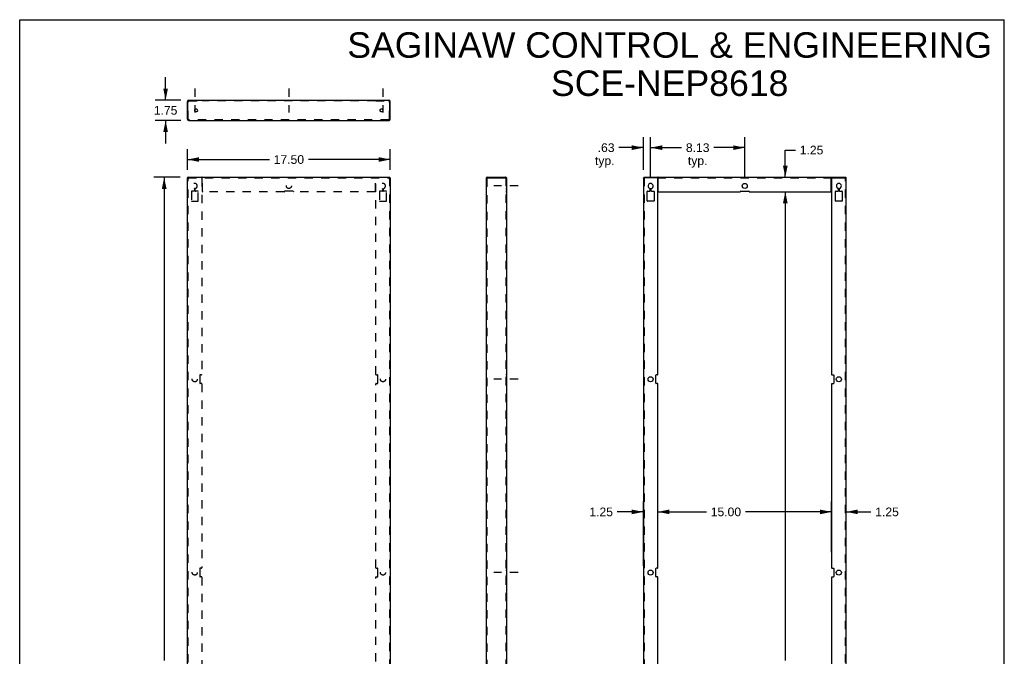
# Model space of a CAD drawing. Header units: inches. Extents: x 0 to 85, y 0 to 110.
# Tile 2 of 2: x 0 to 85, y 55 to 110. Entities that reach past the tile are written whole.
import ezdxf

# ---------------------------------------------------------------- set-up
doc = ezdxf.new("R2010")
doc.units = ezdxf.units.IN
doc.header["$LTSCALE"] = 7.17037
doc.header["$MEASUREMENT"] = 0
doc.linetypes.add('DASHED', pattern=[0.2, 0.1, -0.1])
doc.linetypes.add('HIDDEN', pattern=[0.2, 0.1, -0.1])
doc.layers.get('0').update_dxf_attribs({"linetype": 'CONTINUOUS'})
doc.layers.add('DEFAULT_2', color=8, linetype='HIDDEN')
doc.layers.add('DIMENSIONS', color=7, linetype='CONTINUOUS')
doc.styles.get("Standard").update_dxf_attribs({"font": 'arial.ttf'})
doc.dimstyles.new('DIMSTYLE_1', dxfattribs={"dimtxt": 0.75, "dimasz": 1, "dimexe": 0.09, "dimexo": 0.07, "dimgap": 0.0375, "dimtad": 0, "dimtih": 1, "dimtoh": 1, "dimzin": 4, "dimdsep": 46, "dimtxsty": 'Standard', "dimblk": '_FILLED', "dimblk1": '_FILLED', "dimblk2": '_FILLED', "dimcen": 0.09, "dimadec": 3, "dimazin": 1, "dimtfac": 1, "dimtdec": 3, "dimtofl": 0, "dimtmove": 0, "dimatfit": 3, "dimldrblk": '_FILLED', "dimfxl": 0, "dimtolj": 1, "dimtzin": 4, "dimarcsym": 0})

# ---------------------------------------------------------------- blocks, each defined once
blk = doc.blocks.new('_FILLED')
at = {"color": 0, "linetype": 'ByBlock'}
blk.add_solid([(0, 0), (-1, 0.2), (-1, -0.2)], dxfattribs=at)
blk = doc.blocks.new('*D1')
at = {"layer": 'DIMENSIONS', "color": 2, "linetype": 'Continuous'}
for p, q in [((14.488, 97.025), (14.488, 98.82)), ((31.988, 97.025), (31.988, 98.82)), ((14.488, 97.92), (21.552, 97.92)), ((31.988, 97.92), (24.923, 97.92))]:
    blk.add_line(p, q, dxfattribs=at)
at = {"layer": 'DIMENSIONS', "color": 2, "linetype": 'Continuous', "rotation": 180}
blk.add_blockref('_FILLED', (14.488, 97.92), dxfattribs=at)
at = {"layer": 'DIMENSIONS', "color": 2, "linetype": 'Continuous'}
blk.add_blockref('_FILLED', (31.988, 97.92), dxfattribs=at)
at = {"layer": 'DIMENSIONS', "color": 2, "linetype": 'Continuous', "insert": (23.238, 98.295), "char_height": 0.75, "width": 2.62082, "attachment_point": 2, "line_spacing_factor": 0.9}
blk.add_mtext('17.50', dxfattribs=at)
blk = doc.blocks.new('*D2')
at = {"layer": 'DIMENSIONS', "color": 2, "linetype": 'Continuous'}
for p, q in [((13.848, 96.385), (11.574, 96.385)), ((12.474, 96.385), (12.474, 54.635)), ((12.474, 11.385), (12.474, 53.135)), ((13.848, 11.385), (11.574, 11.385))]:
    blk.add_line(p, q, dxfattribs=at)
for p, rotation in [((12.474, 96.385), 90), ((12.474, 11.385), 270)]:
    blk.add_blockref('_FILLED', p, dxfattribs=dict(at, rotation=rotation))
at = {"layer": 'DIMENSIONS', "color": 2, "linetype": 'Continuous', "insert": (12.474, 54.26), "char_height": 0.75, "width": 2.62082, "attachment_point": 2, "line_spacing_factor": 0.9}
blk.add_mtext('85.00', dxfattribs=at)
blk = doc.blocks.new('*D5')
at = {"layer": 'DIMENSIONS', "color": 2, "linetype": 'Continuous'}
for p, q in [((53.843, 97.025), (53.843, 99.843)), ((54.468, 96.335), (54.468, 99.843)), ((53.843, 98.943), (51.726, 98.943)), ((54.468, 98.943), (56.468, 98.943))]:
    blk.add_line(p, q, dxfattribs=at)
blk.add_blockref('_FILLED', (53.843, 98.943), dxfattribs=at)
at = {"layer": 'DIMENSIONS', "color": 2, "linetype": 'Continuous', "rotation": 180}
blk.add_blockref('_FILLED', (54.468, 98.943), dxfattribs=at)
at = {"layer": 'DIMENSIONS', "color": 2, "linetype": 'Continuous', "insert": (51.351, 99.318), "char_height": 0.75, "width": 1.6868, "attachment_point": 3, "line_spacing_factor": 0.9}
blk.add_mtext('.63\\Ptyp.', dxfattribs=at)
blk = doc.blocks.new('*D6')
at = {"layer": 'DIMENSIONS', "color": 2, "linetype": 'Continuous'}
for p, q in [((54.468, 96.335), (54.468, 99.843)), ((62.593, 96.335), (62.593, 99.843)), ((54.468, 98.943), (57.136, 98.943)), ((62.593, 98.943), (59.924, 98.943))]:
    blk.add_line(p, q, dxfattribs=at)
at = {"layer": 'DIMENSIONS', "color": 2, "linetype": 'Continuous', "rotation": 180}
blk.add_blockref('_FILLED', (54.468, 98.943), dxfattribs=at)
at = {"layer": 'DIMENSIONS', "color": 2, "linetype": 'Continuous'}
blk.add_blockref('_FILLED', (62.593, 98.943), dxfattribs=at)
at = {"layer": 'DIMENSIONS', "color": 2, "linetype": 'Continuous', "insert": (58.53, 99.318), "char_height": 0.75, "width": 2.0381, "attachment_point": 2, "line_spacing_factor": 0.9}
blk.add_mtext('8.13\\Ptyp.', dxfattribs=at)
blk = doc.blocks.new('*D8')
at = {"layer": 'DIMENSIONS', "color": 2, "linetype": 'Continuous'}
for p, q in [((70.093, 64.01), (70.093, 68.378)), ((71.343, 62.81), (71.343, 68.378)), ((70.093, 67.478), (68.093, 67.478)), ((71.343, 67.478), (73.482, 67.478))]:
    blk.add_line(p, q, dxfattribs=at)
blk.add_blockref('_FILLED', (70.093, 67.478), dxfattribs=at)
at = {"layer": 'DIMENSIONS', "color": 2, "linetype": 'Continuous', "rotation": 180}
blk.add_blockref('_FILLED', (71.343, 67.478), dxfattribs=at)
at = {"layer": 'DIMENSIONS', "color": 2, "linetype": 'Continuous', "insert": (73.857, 67.853), "char_height": 0.75, "width": 2.0381, "attachment_point": 1, "line_spacing_factor": 0.9}
blk.add_mtext('1.25', dxfattribs=at)
blk = doc.blocks.new('*D9')
at = {"layer": 'DIMENSIONS', "color": 2, "linetype": 'Continuous'}
for p, q in [((53.843, 62.81), (53.843, 68.378)), ((55.093, 65.034), (55.093, 68.378)), ((53.843, 67.478), (51.591, 67.478)), ((55.093, 67.478), (57.093, 67.478))]:
    blk.add_line(p, q, dxfattribs=at)
blk.add_blockref('_FILLED', (53.843, 67.478), dxfattribs=at)
at = {"layer": 'DIMENSIONS', "color": 2, "linetype": 'Continuous', "rotation": 180}
blk.add_blockref('_FILLED', (55.093, 67.478), dxfattribs=at)
at = {"layer": 'DIMENSIONS', "color": 2, "linetype": 'Continuous', "insert": (51.216, 67.853), "char_height": 0.75, "width": 2.0381, "attachment_point": 3, "line_spacing_factor": 0.9}
blk.add_mtext('1.25', dxfattribs=at)
blk = doc.blocks.new('*D10')
at = {"layer": 'DIMENSIONS', "color": 2, "linetype": 'Continuous'}
for p, q in [((55.093, 65.21), (55.093, 68.378)), ((70.093, 65.21), (70.093, 68.378)), ((55.093, 67.478), (59.28, 67.478)), ((70.093, 67.478), (62.651, 67.478))]:
    blk.add_line(p, q, dxfattribs=at)
at = {"layer": 'DIMENSIONS', "color": 2, "linetype": 'Continuous', "rotation": 180}
blk.add_blockref('_FILLED', (55.093, 67.478), dxfattribs=at)
at = {"layer": 'DIMENSIONS', "color": 2, "linetype": 'Continuous'}
blk.add_blockref('_FILLED', (70.093, 67.478), dxfattribs=at)
at = {"layer": 'DIMENSIONS', "color": 2, "linetype": 'Continuous', "insert": (60.966, 67.853), "char_height": 0.75, "width": 2.62082, "attachment_point": 2, "line_spacing_factor": 0.9}
blk.add_mtext('15.00', dxfattribs=at)
blk = doc.blocks.new('*D12')
at = {"layer": 'DIMENSIONS', "color": 2, "linetype": 'Continuous'}
for p, q in [((65.218, 95.135), (66.992, 95.135)), ((66.092, 95.135), (66.092, 54.635)), ((66.092, 12.635), (66.092, 53.135)), ((65.201, 12.635), (66.992, 12.635))]:
    blk.add_line(p, q, dxfattribs=at)
for p, rotation in [((66.092, 95.135), 90), ((66.092, 12.635), 270)]:
    blk.add_blockref('_FILLED', p, dxfattribs=dict(at, rotation=rotation))
at = {"layer": 'DIMENSIONS', "color": 2, "linetype": 'Continuous', "insert": (66.092, 54.26), "char_height": 0.75, "width": 2.62082, "attachment_point": 2, "line_spacing_factor": 0.9}
blk.add_mtext('82.50', dxfattribs=at)
blk = doc.blocks.new('*D13')
at = {"layer": 'DIMENSIONS', "color": 2, "linetype": 'Continuous'}
for p, q in [((66.092, 96.385), (66.092, 98.735)), ((66.092, 98.735), (66.967, 98.735)), ((65.218, 96.385), (66.992, 96.385)), ((65.218, 95.135), (66.992, 95.135)), ((66.092, 95.135), (66.092, 93.135))]:
    blk.add_line(p, q, dxfattribs=at)
for p, rotation in [((66.092, 96.385), 270), ((66.092, 95.135), 90)]:
    blk.add_blockref('_FILLED', p, dxfattribs=dict(at, rotation=rotation))
at = {"layer": 'DIMENSIONS', "color": 2, "linetype": 'Continuous', "insert": (67.342, 99.11), "char_height": 0.75, "width": 2.0381, "attachment_point": 1, "line_spacing_factor": 0.9}
blk.add_mtext('1.25', dxfattribs=at)
blk = doc.blocks.new('*D14')
at = {"layer": 'DIMENSIONS', "color": 2, "linetype": 'Continuous'}
for p, q in [((12.597, 103.042), (12.597, 105.042)), ((13.9, 103.042), (11.697, 103.042)), ((13.9, 101.292), (11.697, 101.292)), ((12.597, 101.292), (12.597, 99.292))]:
    blk.add_line(p, q, dxfattribs=at)
for p, rotation in [((12.597, 103.042), 270), ((12.597, 101.292), 90)]:
    blk.add_blockref('_FILLED', p, dxfattribs=dict(at, rotation=rotation))
at = {"layer": 'DIMENSIONS', "color": 2, "linetype": 'Continuous', "insert": (12.597, 102.542), "char_height": 0.75, "width": 2.0381, "attachment_point": 2, "line_spacing_factor": 0.9}
blk.add_mtext('1.75', dxfattribs=at)

msp = doc.modelspace()

# ---------------------------------------------------------------- linework, layer by layer
at = {"color": 7, "linetype": 'Continuous'}
for p, q in [((0, 0), (0, 110)), ((0, 110), (85, 110)), ((85, 0), (85, 110)), ((15.738, 103.012), (15.738, 103.042)), ((15.768, 103.028), (15.768, 103.012)), ((30.708, 103.028), (30.708, 103.012)), ((30.738, 103.012), (30.738, 103.042)), ((14.518, 101.404), (14.488, 101.404)), ((31.958, 101.404), (31.988, 101.404)), ((14.548, 96.325), (14.488, 96.325)), ((14.518, 96.325), (14.518, 96.385)), ((14.531, 96.323), (14.518, 96.325)), ((31.928, 96.325), (31.988, 96.325)), ((31.944, 96.323), (31.958, 96.325)), ((31.958, 96.325), (31.958, 96.385)), ((40.381, 96.325), (40.381, 96.385)), ((41.989, 96.385), (41.989, 96.325)), ((53.873, 96.385), (53.873, 96.325)), ((55.093, 96.385), (55.093, 96.325)), ((70.092, 96.385), (70.092, 96.325)), ((71.313, 96.385), (71.313, 96.325))]:
    msp.add_line(p, q, dxfattribs=at)
at = {"color": 2, "linetype": 'DASHED'}
for p, q in [((15.113, 104.055), (15.113, 101.968)), ((23.238, 104.055), (23.238, 101.968)), ((31.363, 104.055), (31.363, 101.968)), ((43.032, 95.635), (40.945, 95.635)), ((43.032, 78.935), (40.945, 78.935)), ((43.032, 62.235), (40.945, 62.235))]:
    msp.add_line(p, q, dxfattribs=at)
at = {"color": 3, "linetype": 'Continuous'}
for p, q in [((14.488, 101.404), (14.488, 102.93)), ((14.518, 101.404), (14.518, 102.982)), ((15.738, 103.012), (14.548, 103.012)), ((14.6, 103.042), (15.738, 103.042)), ((15.768, 103.042), (15.768, 103.028)), ((15.768, 103.042), (30.708, 103.042)), ((30.708, 103.042), (30.708, 103.028)), ((31.928, 103.012), (30.737, 103.012)), ((30.738, 103.042), (31.876, 103.042)), ((31.958, 101.404), (31.958, 102.982)), ((31.988, 101.404), (31.988, 102.93)), ((14.531, 101.375), (14.518, 101.404)), ((14.6, 101.292), (31.876, 101.292)), ((31.944, 101.375), (31.958, 101.404)), ((14.488, 11.445), (14.488, 96.325)), ((14.491, 96.316), (14.488, 96.325)), ((14.518, 96.385), (31.958, 96.385)), ((14.531, 96.381), (14.518, 96.385)), ((14.6, 96.273), (14.571, 96.282)), ((14.6, 96.273), (14.586, 96.302)), ((31.876, 96.273), (31.889, 96.302)), ((31.876, 96.273), (31.905, 96.282)), ((31.944, 96.381), (31.958, 96.385)), ((31.984, 96.316), (31.988, 96.325)), ((31.988, 96.325), (31.988, 11.445)), ((40.269, 96.273), (40.269, 11.497)), ((40.352, 96.316), (40.381, 96.325)), ((40.381, 96.385), (41.989, 96.385)), ((40.381, 96.325), (42.019, 96.325)), ((42.019, 96.325), (42.019, 11.445)), ((53.843, 96.325), (53.843, 11.445)), ((55.063, 96.325), (53.843, 96.325)), ((53.873, 96.385), (55.093, 96.385)), ((55.093, 79.34), (55.093, 96.295)), ((55.108, 96.385), (70.078, 96.385)), ((55.123, 95.165), (55.123, 96.327)), ((70.063, 95.165), (70.063, 96.327)), ((70.092, 96.385), (71.313, 96.385)), ((70.093, 96.295), (70.093, 79.34)), ((70.123, 96.325), (71.343, 96.325)), ((71.343, 11.445), (71.343, 96.325)), ((54.436, 95.227), (54.436, 95.394)), ((54.499, 95.394), (54.499, 95.227)), ((70.686, 95.227), (70.686, 95.394)), ((70.749, 95.394), (70.749, 95.227)), ((54.173, 94.352), (54.173, 95.167)), ((54.203, 95.197), (54.406, 95.197)), ((54.529, 95.197), (54.733, 95.197)), ((54.763, 95.167), (54.763, 94.352)), ((55.153, 95.135), (62.188, 95.135)), ((62.248, 95.197), (62.938, 95.197)), ((62.998, 95.135), (70.033, 95.135)), ((70.423, 94.352), (70.423, 95.167)), ((70.453, 95.197), (70.656, 95.197)), ((70.779, 95.197), (70.983, 95.197)), ((71.013, 95.167), (71.013, 94.352)), ((54.733, 94.322), (54.203, 94.322)), ((70.983, 94.322), (70.453, 94.322)), ((54.905, 78.59), (54.905, 79.28)), ((55.063, 79.31), (54.935, 79.31)), ((70.123, 79.31), (70.25, 79.31)), ((70.28, 79.28), (70.28, 78.59)), ((55.063, 78.56), (54.935, 78.56)), ((55.093, 62.64), (55.093, 78.53)), ((70.093, 78.53), (70.093, 62.64)), ((70.123, 78.56), (70.25, 78.56)), ((54.905, 61.89), (54.905, 62.58)), ((55.063, 62.61), (54.935, 62.61)), ((70.123, 62.61), (70.25, 62.61)), ((70.28, 62.58), (70.28, 61.89)), ((55.063, 61.86), (54.935, 61.86)), ((55.093, 45.94), (55.093, 61.83)), ((70.093, 61.83), (70.093, 45.94)), ((70.123, 61.86), (70.25, 61.86))]:
    msp.add_line(p, q, dxfattribs=at)
for points in [[(15.768, 103.028), (15.764, 103.025), (15.762, 103.023), (15.76, 103.022), (15.758, 103.021), (15.756, 103.02), (15.754, 103.019), (15.751, 103.018), (15.748, 103.016), (15.743, 103.014), (15.738, 103.012)], [(30.708, 103.028), (30.711, 103.025), (30.713, 103.023), (30.715, 103.022), (30.717, 103.021), (30.719, 103.02), (30.721, 103.019), (30.724, 103.018), (30.727, 103.016), (30.732, 103.014), (30.737, 103.012)], [(14.6, 101.292), (14.586, 101.295), (14.572, 101.307), (14.559, 101.324), (14.545, 101.348), (14.531, 101.375)], [(31.876, 101.292), (31.889, 101.295), (31.903, 101.307), (31.917, 101.324), (31.93, 101.348), (31.944, 101.375)], [(14.571, 96.282), (14.544, 96.29), (14.52, 96.299), (14.503, 96.308), (14.491, 96.316)], [(14.586, 96.302), (14.572, 96.329), (14.559, 96.352), (14.545, 96.37), (14.531, 96.381)], [(31.889, 96.302), (31.903, 96.329), (31.917, 96.352), (31.93, 96.37), (31.944, 96.381)], [(31.905, 96.282), (31.932, 96.29), (31.955, 96.299), (31.973, 96.308), (31.984, 96.316)], [(40.269, 96.273), (40.272, 96.282), (40.284, 96.29), (40.301, 96.299), (40.325, 96.308), (40.352, 96.316)], [(42.005, 96.327), (42.002, 96.334), (42, 96.341), (41.999, 96.349), (41.998, 96.357)], [(55.103, 96.381), (55.098, 96.384), (55.093, 96.385)], [(55.113, 96.357), (55.111, 96.364), (55.109, 96.37), (55.106, 96.376), (55.103, 96.381)], [(55.123, 96.327), (55.12, 96.334), (55.117, 96.341), (55.115, 96.349), (55.113, 96.357)], [(70.063, 96.327), (70.066, 96.334), (70.068, 96.341), (70.07, 96.349), (70.072, 96.357)], [(70.072, 96.357), (70.074, 96.364), (70.076, 96.37), (70.079, 96.376), (70.083, 96.381)], [(70.083, 96.381), (70.087, 96.384), (70.092, 96.385)]]:
    msp.add_lwpolyline(points, dxfattribs=at)
at = {"color": 7, "linetype": 'Continuous'}
for points in [[(14.559, 96.31), (14.545, 96.318), (14.531, 96.323)], [(14.555, 96.308), (14.549, 96.316), (14.548, 96.325)], [(14.6, 96.273), (14.586, 96.282), (14.574, 96.29), (14.563, 96.299), (14.555, 96.308)], [(14.6, 96.273), (14.586, 96.286), (14.572, 96.299), (14.559, 96.31)], [(31.876, 96.273), (31.889, 96.286), (31.903, 96.299), (31.917, 96.31)], [(31.876, 96.273), (31.889, 96.282), (31.902, 96.29), (31.912, 96.299), (31.921, 96.308)], [(31.917, 96.31), (31.93, 96.318), (31.944, 96.323)], [(31.921, 96.308), (31.926, 96.316), (31.928, 96.325)], [(55.123, 96.298), (55.117, 96.3), (55.112, 96.303), (55.109, 96.307), (55.106, 96.312), (55.103, 96.316), (55.101, 96.32), (55.097, 96.324), (55.093, 96.325)], [(70.063, 96.298), (70.068, 96.3), (70.073, 96.303), (70.076, 96.307), (70.079, 96.312), (70.082, 96.316), (70.085, 96.32), (70.088, 96.324), (70.092, 96.325)]]:
    msp.add_lwpolyline(points, dxfattribs=at)
at = {"color": 3, "linetype": 'Continuous'}
for centre in [(62.593, 95.635), (54.468, 78.935), (70.718, 78.935), (54.468, 62.235), (70.718, 62.235)]:
    msp.add_circle(centre, 0.219, dxfattribs=at)
for centre, radius, start, end in [((14.6, 102.93), 0.112, 90, 180), ((14.548, 102.982), 0.03, 90, 180), ((31.876, 102.93), 0.112, 0, 90), ((31.928, 102.982), 0.03, 0, 90), ((14.6, 101.404), 0.112, 180, 270), ((31.876, 101.404), 0.112, 270, 360), ((40.381, 96.273), 0.112, 90, 180), ((55.063, 96.295), 0.03, 0, 90), ((70.123, 96.295), 0.03, 90, 180), ((54.468, 95.635), 0.219, 284.2546, 255.7454), ((54.406, 95.227), 0.03, 270, 360), ((54.406, 95.394), 0.03, 0, 75.7454), ((54.529, 95.394), 0.03, 104.2546, 180), ((54.529, 95.227), 0.03, 180, 270), ((70.718, 95.635), 0.219, 284.2546, 255.7454), ((70.656, 95.227), 0.03, 270, 360), ((70.656, 95.394), 0.03, 0, 75.7454), ((70.779, 95.394), 0.03, 104.2546, 180), ((70.779, 95.227), 0.03, 180, 270), ((54.203, 95.167), 0.03, 90, 180), ((54.203, 94.352), 0.03, 180, 270), ((54.733, 95.167), 0.03, 0, 90), ((54.733, 94.352), 0.03, 270, 360), ((55.153, 95.165), 0.03, 180, 270), ((62.188, 95.165), 0.03, 270, 2.38594), ((62.248, 95.167), 0.03, 90, 182.38594), ((62.938, 95.167), 0.03, 357.61406, 90), ((62.998, 95.165), 0.03, 177.61406, 270), ((70.033, 95.165), 0.03, 270, 360), ((70.453, 95.167), 0.03, 90, 180), ((70.453, 94.352), 0.03, 180, 270), ((70.983, 95.167), 0.03, 0, 90), ((70.983, 94.352), 0.03, 270, 360), ((54.935, 79.28), 0.03, 90, 180), ((55.063, 79.34), 0.03, 270, 360), ((70.123, 79.34), 0.03, 180, 270), ((70.25, 79.28), 0.03, 0, 90), ((54.935, 78.59), 0.03, 180, 270), ((55.063, 78.53), 0.03, 0, 90), ((70.123, 78.53), 0.03, 90, 180), ((70.25, 78.59), 0.03, 270, 360), ((54.935, 62.58), 0.03, 90, 180), ((55.063, 62.64), 0.03, 270, 360), ((70.123, 62.64), 0.03, 180, 270), ((70.25, 62.58), 0.03, 0, 90), ((54.935, 61.89), 0.03, 180, 270), ((55.063, 61.83), 0.03, 0, 90), ((70.123, 61.83), 0.03, 90, 180), ((70.25, 61.89), 0.03, 270, 360)]:
    msp.add_arc(centre, radius, start, end, dxfattribs=at)
at = {"layer": 'DEFAULT_2', "color": 8, "linetype": 'HIDDEN'}
for p, q in [((14.548, 101.404), (14.548, 102.93)), ((14.6, 102.982), (15.738, 102.982)), ((14.818, 103.042), (14.818, 102.982)), ((14.894, 103.042), (14.894, 102.982)), ((15.081, 102.982), (15.081, 103.042)), ((15.144, 102.982), (15.144, 103.042)), ((15.331, 103.042), (15.331, 102.982)), ((15.408, 103.042), (15.408, 102.982)), ((15.55, 103.042), (15.55, 102.982)), ((15.738, 102.982), (15.738, 103.012)), ((15.742, 103.005), (15.738, 103.012)), ((15.768, 102.975), (15.768, 103.012)), ((30.708, 102.982), (15.768, 102.982)), ((22.863, 102.982), (22.863, 103.042)), ((23.019, 103.042), (23.019, 102.982)), ((23.456, 103.042), (23.456, 102.982)), ((23.613, 102.982), (23.613, 103.042)), ((30.708, 102.975), (30.708, 103.012)), ((30.708, 102.975), (30.713, 102.976)), ((30.738, 102.982), (30.738, 103.012)), ((30.738, 102.982), (31.876, 102.982)), ((30.925, 103.042), (30.925, 102.982)), ((31.068, 103.042), (31.068, 102.982)), ((31.144, 103.042), (31.144, 102.982)), ((31.331, 102.982), (31.331, 103.042)), ((31.394, 102.982), (31.394, 103.042)), ((31.581, 103.042), (31.581, 102.982)), ((31.658, 103.042), (31.658, 102.982)), ((31.928, 101.404), (31.928, 102.93)), ((14.548, 101.404), (14.518, 101.404)), ((14.6, 101.352), (14.6, 101.292)), ((31.876, 101.352), (14.6, 101.352)), ((31.876, 101.352), (31.876, 101.292)), ((31.928, 101.404), (31.958, 101.404)), ((14.548, 11.445), (14.548, 96.325)), ((14.548, 96.325), (31.928, 96.325)), ((15.738, 96.385), (15.738, 96.325)), ((15.738, 96.295), (15.738, 79.34)), ((15.768, 95.165), (15.768, 96.327)), ((30.708, 95.165), (30.708, 96.327)), ((30.737, 96.385), (30.737, 96.325)), ((30.738, 79.34), (30.738, 96.295)), ((31.928, 96.325), (31.928, 11.445)), ((40.329, 96.273), (40.269, 96.273)), ((40.329, 96.273), (40.329, 11.497)), ((42.005, 96.327), (41.952, 96.298)), ((41.955, 96.303), (41.958, 96.306)), ((41.96, 96.308), (41.958, 96.306)), ((41.959, 96.325), (41.959, 11.445)), ((41.959, 96.308), (41.964, 96.313)), ((41.98, 96.338), (41.977, 96.333)), ((41.986, 96.353), (41.987, 96.355)), ((41.987, 96.355), (41.988, 96.358)), ((41.989, 96.359), (41.989, 96.361)), ((41.989, 96.361), (41.989, 96.361)), ((53.886, 96.323), (53.873, 96.325)), ((53.903, 96.325), (53.903, 11.445)), ((55.063, 96.325), (70.123, 96.325)), ((55.108, 96.385), (55.093, 96.385)), ((70.092, 96.385), (70.078, 96.385)), ((71.283, 11.445), (71.283, 96.325)), ((71.299, 96.323), (71.313, 96.325)), ((15.081, 95.394), (15.081, 95.227)), ((15.144, 95.227), (15.144, 95.394)), ((31.331, 95.394), (31.331, 95.227)), ((31.394, 95.227), (31.394, 95.394)), ((41.959, 95.854), (42.019, 95.854)), ((41.959, 95.416), (42.019, 95.416)), ((14.818, 95.167), (14.818, 94.352)), ((15.051, 95.197), (14.848, 95.197)), ((15.378, 95.197), (15.174, 95.197)), ((15.408, 94.352), (15.408, 95.167)), ((22.833, 95.135), (15.798, 95.135)), ((23.583, 95.197), (22.893, 95.197)), ((30.678, 95.135), (23.643, 95.135)), ((31.068, 95.167), (31.068, 94.352)), ((31.301, 95.197), (31.098, 95.197)), ((31.628, 95.197), (31.424, 95.197)), ((31.658, 94.352), (31.658, 95.167)), ((42.019, 95.197), (41.959, 95.197)), ((41.959, 95.135), (42.019, 95.135)), ((14.848, 94.322), (15.378, 94.322)), ((31.098, 94.322), (31.628, 94.322)), ((42.019, 94.322), (41.959, 94.322)), ((15.55, 79.28), (15.55, 78.59)), ((15.708, 79.31), (15.58, 79.31)), ((30.768, 79.31), (30.895, 79.31)), ((30.925, 78.59), (30.925, 79.28)), ((42.019, 79.31), (41.959, 79.31)), ((41.959, 79.154), (42.019, 79.154)), ((15.708, 78.56), (15.58, 78.56)), ((15.738, 78.53), (15.738, 62.64)), ((30.738, 62.64), (30.738, 78.53)), ((30.768, 78.56), (30.895, 78.56)), ((41.959, 78.716), (42.019, 78.716)), ((42.019, 78.56), (41.959, 78.56)), ((15.55, 62.58), (15.55, 61.89)), ((15.708, 62.61), (15.58, 62.61)), ((30.768, 62.61), (30.895, 62.61)), ((30.925, 61.89), (30.925, 62.58)), ((42.019, 62.61), (41.959, 62.61)), ((41.959, 62.454), (42.019, 62.454)), ((15.708, 61.86), (15.58, 61.86)), ((15.738, 61.83), (15.738, 45.94)), ((30.738, 45.94), (30.738, 61.83)), ((30.768, 61.86), (30.895, 61.86)), ((41.959, 62.016), (42.019, 62.016)), ((42.019, 61.86), (41.959, 61.86))]:
    msp.add_line(p, q, dxfattribs=at)
for points in [[(15.748, 102.992), (15.745, 102.999), (15.742, 103.005)], [(15.768, 102.975), (15.762, 102.976), (15.757, 102.978), (15.754, 102.982), (15.751, 102.987), (15.748, 102.992)], [(30.713, 102.976), (30.718, 102.978), (30.721, 102.982), (30.724, 102.987), (30.727, 102.992), (30.73, 102.999), (30.733, 103.005), (30.737, 103.012)], [(14.6, 101.352), (14.586, 101.353), (14.572, 101.359), (14.559, 101.367), (14.545, 101.378), (14.531, 101.39), (14.518, 101.404)], [(31.876, 101.352), (31.889, 101.353), (31.903, 101.359), (31.917, 101.367), (31.93, 101.378), (31.944, 101.39), (31.958, 101.404)], [(15.768, 96.327), (15.764, 96.334), (15.762, 96.341), (15.76, 96.349), (15.758, 96.357), (15.756, 96.364), (15.754, 96.37), (15.751, 96.376), (15.748, 96.381), (15.743, 96.384), (15.738, 96.385)], [(15.768, 96.298), (15.762, 96.3), (15.757, 96.303), (15.754, 96.307), (15.751, 96.312), (15.748, 96.316), (15.745, 96.32), (15.742, 96.324), (15.738, 96.325)], [(30.708, 96.327), (30.711, 96.334), (30.713, 96.341), (30.715, 96.349), (30.717, 96.357), (30.719, 96.364), (30.721, 96.37), (30.724, 96.376), (30.727, 96.381), (30.732, 96.384), (30.737, 96.385)], [(30.708, 96.298), (30.713, 96.3), (30.718, 96.303), (30.721, 96.307), (30.724, 96.312), (30.727, 96.316), (30.73, 96.32), (30.733, 96.324), (30.737, 96.325)], [(40.329, 96.273), (40.33, 96.282), (40.335, 96.29), (40.344, 96.299), (40.355, 96.308), (40.367, 96.316), (40.381, 96.325)], [(41.952, 96.298), (41.953, 96.3), (41.955, 96.303)], [(41.958, 96.306), (41.959, 96.307), (41.964, 96.312), (41.969, 96.316), (41.976, 96.32), (41.982, 96.324), (41.989, 96.325)], [(41.971, 96.323), (41.968, 96.318), (41.964, 96.313)], [(41.971, 96.323), (41.974, 96.328), (41.977, 96.333), (41.98, 96.338), (41.982, 96.343), (41.985, 96.348)], [(41.989, 96.361), (41.989, 96.361), (41.988, 96.358), (41.986, 96.353), (41.985, 96.348)], [(41.993, 96.381), (41.991, 96.384), (41.989, 96.385)], [(41.998, 96.357), (41.997, 96.364), (41.996, 96.37), (41.995, 96.376), (41.993, 96.381)], [(53.955, 96.273), (53.926, 96.282), (53.899, 96.29), (53.875, 96.299), (53.858, 96.308), (53.846, 96.316), (53.843, 96.325)], [(53.955, 96.273), (53.941, 96.302), (53.927, 96.329), (53.914, 96.352), (53.9, 96.37), (53.886, 96.381), (53.873, 96.385)], [(53.914, 96.31), (53.9, 96.318), (53.886, 96.323)], [(53.91, 96.308), (53.904, 96.316), (53.903, 96.325)], [(53.955, 96.273), (53.941, 96.282), (53.929, 96.29), (53.918, 96.299), (53.91, 96.308)], [(53.955, 96.273), (53.941, 96.286), (53.927, 96.299), (53.914, 96.31)], [(71.231, 96.273), (71.244, 96.302), (71.258, 96.329), (71.272, 96.352), (71.285, 96.37), (71.299, 96.381), (71.313, 96.385)], [(71.231, 96.273), (71.26, 96.282), (71.287, 96.29), (71.31, 96.299), (71.328, 96.308), (71.339, 96.316), (71.343, 96.325)], [(71.231, 96.273), (71.244, 96.286), (71.258, 96.299), (71.272, 96.31)], [(71.231, 96.273), (71.244, 96.282), (71.257, 96.29), (71.267, 96.299), (71.276, 96.308)], [(71.272, 96.31), (71.285, 96.318), (71.299, 96.323)], [(71.276, 96.308), (71.281, 96.316), (71.283, 96.325)]]:
    msp.add_lwpolyline(points, dxfattribs=at)
for centre, radius in [((15.238, 102.167), 0.125), ((31.238, 102.167), 0.125), ((23.238, 95.635), 0.219), ((15.113, 78.935), 0.219), ((31.363, 78.935), 0.219), ((15.113, 62.235), 0.219), ((31.363, 62.235), 0.219)]:
    msp.add_circle(centre, radius, dxfattribs=at)
for centre, radius, start, end in [((14.6, 102.93), 0.052, 90, 180), ((31.876, 102.93), 0.052, 0, 90), ((14.6, 101.404), 0.052, 180, 270), ((31.876, 101.404), 0.052, 270, 360), ((15.708, 96.295), 0.03, 0, 90), ((30.768, 96.295), 0.03, 90, 180), ((40.381, 96.273), 0.052, 90, 180), ((41.907, 96.273), 0.112, 0, 90), ((41.907, 96.273), 0.052, 0, 90), ((15.113, 95.635), 0.219, 284.2546, 255.7454), ((15.051, 95.227), 0.03, 270, 360), ((15.051, 95.394), 0.03, 0, 75.7454), ((15.174, 95.394), 0.03, 104.2546, 180), ((15.174, 95.227), 0.03, 180, 270), ((31.363, 95.635), 0.219, 284.2546, 255.7454), ((31.301, 95.227), 0.03, 270, 360), ((31.301, 95.394), 0.03, 0, 75.7454), ((31.424, 95.394), 0.03, 104.2546, 180), ((31.424, 95.227), 0.03, 180, 270), ((14.848, 95.167), 0.03, 90, 180), ((14.848, 94.352), 0.03, 180, 270), ((15.378, 95.167), 0.03, 0, 90), ((15.378, 94.352), 0.03, 270, 360), ((15.798, 95.165), 0.03, 180, 270), ((22.833, 95.165), 0.03, 270, 2.38594), ((22.893, 95.167), 0.03, 90, 182.38594), ((23.583, 95.167), 0.03, 357.61406, 90), ((23.643, 95.165), 0.03, 177.61406, 270), ((30.678, 95.165), 0.03, 270, 360), ((31.098, 95.167), 0.03, 90, 180), ((31.098, 94.352), 0.03, 180, 270), ((31.628, 95.167), 0.03, 0, 90), ((31.628, 94.352), 0.03, 270, 360), ((15.58, 79.28), 0.03, 90, 180), ((15.708, 79.34), 0.03, 270, 360), ((30.768, 79.34), 0.03, 180, 270), ((30.895, 79.28), 0.03, 0, 90), ((15.58, 78.59), 0.03, 180, 270), ((15.708, 78.53), 0.03, 0, 90), ((30.768, 78.53), 0.03, 90, 180), ((30.895, 78.59), 0.03, 270, 360), ((15.58, 62.58), 0.03, 90, 180), ((15.708, 62.64), 0.03, 270, 360), ((30.768, 62.64), 0.03, 180, 270), ((30.895, 62.58), 0.03, 0, 90), ((15.58, 61.89), 0.03, 180, 270), ((15.708, 61.83), 0.03, 0, 90), ((30.768, 61.83), 0.03, 90, 180), ((30.895, 61.89), 0.03, 270, 360)]:
    msp.add_arc(centre, radius, start, end, dxfattribs=at)

# ---------------------------------------------------------------- texts
at = {"layer": 'DIMENSIONS', "color": 2, "linetype": 'Continuous', "insert": (56.112, 108.912), "char_height": 2.2, "width": 55.56431, "attachment_point": 2, "line_spacing_factor": 0.9}
msp.add_mtext('SAGINAW CONTROL & ENGINEERING\\PSCE-NEP8618', dxfattribs=at)

# ---------------------------------------------------------------- dimensions: what is measured, and where the dimension line sits
at = {"layer": 'DIMENSIONS', "color": 2, "linetype": 'Continuous'}
for base, p1, p2, angle, picture, middle in [((12.597, 101.292), (13.97, 103.042), (13.97, 101.292), 270, '*D14', (12.632, 102.162)), ((14.488, 97.92), (31.988, 98.89), (14.488, 98.89), 180, '*D1', (23.269, 97.916)), ((66.092, 96.385), (67.062, 95.135), (67.062, 96.385), 90, '*D13', (68.396, 98.731)), ((12.474, 11.385), (13.918, 96.385), (13.918, 11.385), 270, '*D2', (12.469, 53.881)), ((66.092, 95.135), (67.062, 12.635), (67.062, 95.135), 90, '*D12', (66.088, 53.881))]:
    dim = msp.add_linear_dim(base=base, p1=p1, p2=p2, angle=angle, dimstyle='DIMSTYLE_1', dxfattribs=at)
    dim.commit()
    dim.dimension.update_dxf_attribs({"geometry": picture, "text_midpoint": middle, "dimtype": 160})
for base, p1, p2, picture, middle in [((54.467682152, 98.943260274), (53.842682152, 96.954877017), (54.467682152, 96.264877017), '*D5', (50.507573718, 98.380760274)), ((62.592682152, 98.943260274), (54.467682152, 96.264877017), (62.592682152, 96.264877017), '*D6', (58.530182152, 98.380760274))]:
    dim = msp.add_linear_dim(base=base, p1=p1, p2=p2, text='<>\\Ptyp.', dimstyle='DIMSTYLE_1', dxfattribs=at)
    dim.commit()
    dim.dimension.update_dxf_attribs({"geometry": picture, "text_midpoint": middle, "dimtype": 160})
for base, p1, p2, picture, middle in [((55.093, 67.478), (53.843, 62.74), (55.093, 64.964), '*D9', (50.232, 67.473)), ((70.093, 67.478), (55.093, 65.14), (70.093, 65.14), '*D10', (60.997, 67.473)), ((71.343, 67.478), (70.093, 63.94), (71.343, 62.74), '*D8', (74.911, 67.473))]:
    dim = msp.add_linear_dim(base=base, p1=p1, p2=p2, dimstyle='DIMSTYLE_1', dxfattribs=at)
    dim.commit()
    dim.dimension.update_dxf_attribs({"geometry": picture, "text_midpoint": middle, "dimtype": 160})

doc.saveas('drawing.dxf')
